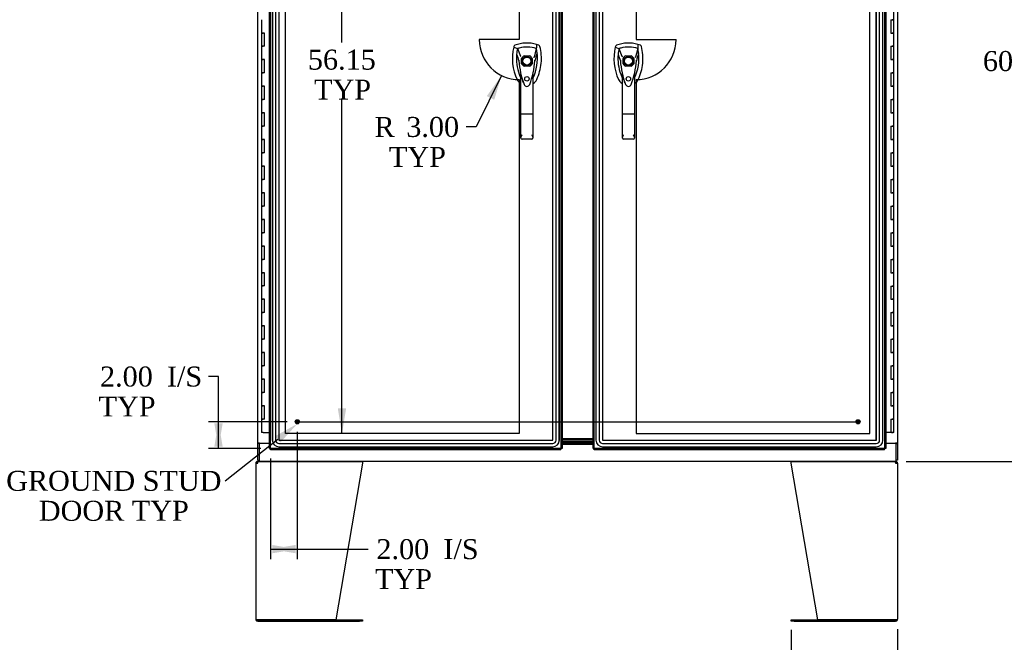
# Model space of a CAD drawing. Header units: inches. Extents: x 1 to 359, y -2 to 239.
# Tile 10 of 24: x 57 to 131, y 82 to 128. Entities that reach past the tile are written whole.
import ezdxf
from ezdxf import colors
from ezdxf.entities.mleader import LeaderData, LeaderLine
from ezdxf.enums import TextEntityAlignment as Align
from ezdxf.lldxf.tags import DXFTag
from ezdxf.math import Vec2, Vec3

# ---------------------------------------------------------------- set-up
doc = ezdxf.new("R2010")
doc.units = ezdxf.units.IN
doc.header["$MEASUREMENT"] = 0
for name, color, linetype in [('COM55602-3', 7, 'Continuous'), ('COM55607-1', 7, 'Continuous'), ('COM70098', 7, 'Continuous'), ('COM70220', 7, 'Continuous'), ('COM71181-3', 7, 'Continuous'), ('COM71183-5', 7, 'Continuous'), ('COM71193-1', 7, 'Continuous'), ('COM71194-1', 7, 'Continuous'), ('Default', 7, 'Continuous'), ('DV8_Default', 7, 'Continuous'), ('GSK86006', 7, 'Continuous'), ('HAN86294', 7, 'Continuous'), ('STD26258', 7, 'Continuous')]:
    doc.layers.add(name, color=color, linetype=linetype)
doc.styles.add('SEACAD_Times_New_Roman', font='times.ttf')
tags = doc.linetypes.add('CENTER2', pattern=[1.125, 0.75, -0.125, 0.125, -0.125]).pattern_tags.tags
tags[10:11] = [DXFTag(74, 4), DXFTag(75, 0), DXFTag(340, '0'), DXFTag(46, 0.0), DXFTag(50, 0.0), DXFTag(44, 0.0), DXFTag(45, 0.0)]
tags[8:9] = [DXFTag(74, 4), DXFTag(75, 0), DXFTag(340, '0'), DXFTag(46, 0.0), DXFTag(50, 0.0), DXFTag(44, 0.0), DXFTag(45, 0.0)]
tags[6:7] = [DXFTag(74, 4), DXFTag(75, 0), DXFTag(340, '0'), DXFTag(46, 0.0), DXFTag(50, 0.0), DXFTag(44, 0.0), DXFTag(45, 0.0)]
tags[4:5] = [DXFTag(74, 4), DXFTag(75, 0), DXFTag(340, '0'), DXFTag(46, 0.0), DXFTag(50, 0.0), DXFTag(44, 0.0), DXFTag(45, 0.0)]
tags = doc.linetypes.add('HIDDEN2', pattern=[0.1875, 0.125, -0.0625]).pattern_tags.tags
tags[6:7] = [DXFTag(74, 4), DXFTag(75, 0), DXFTag(340, '0'), DXFTag(46, 0.0), DXFTag(50, 0.0), DXFTag(44, 0.0), DXFTag(45, 0.0)]
tags[4:5] = [DXFTag(74, 4), DXFTag(75, 0), DXFTag(340, '0'), DXFTag(46, 0.0), DXFTag(50, 0.0), DXFTag(44, 0.0), DXFTag(45, 0.0)]
doc.dimstyles.new('HAMMOND_(STH_-_300x200)', dxfattribs={"dimtxt": 1.5, "dimasz": 1.875, "dimexe": 0.75, "dimexo": 0.75, "dimgap": 0.375, "dimtad": 0, "dimtih": 1, "dimtoh": 1, "dimzin": 0, "dimdsep": 46, "dimtxsty": 'SEACAD_Times_New_Roman', "dimblk1": '_SE_FILLED', "dimblk2": '_SE_FILLED', "dimsah": 1, "dimcen": 0.75, "dimadec": 0, "dimazin": 0, "dimtfac": 0.8, "dimtofl": 0, "dimtmove": 0, "dimatfit": 3, "dimfxl": 1, "dimtolj": 1, "dimtzin": 0, "dimarcsym": 0})

# ---------------------------------------------------------------- blocks, each defined once
blk = doc.blocks.new('SEANNOT_GROUP3')
at = {"layer": 'Default', "color": 7, "linetype": 'CENTER2'}
blk.add_line((78.044, 98.116), (120.305, 98.116), dxfattribs=at)
blk = doc.blocks.new('SE7')
at = {"layer": 'COM55602-3', "color": 7, "linetype": 'Continuous'}
for p, q in [((75, 95.003), (75, 83.289)), ((75, 95.003), (75.143, 95.003)), ((75.105, 95.032), (75.03, 95.09)), ((75.201, 95.146), (75.143, 95.146)), ((75.143, 95.051), (75.143, 95.146)), ((75.143, 95.003), (75.143, 95.09)), ((75.143, 95.003), (75.143, 95.003)), ((75.201, 95.146), (82.989, 95.146)), ((83, 95.003), (81, 83.241)), ((83, 95.09), (83, 95.003)), ((115.206, 95.003), (115.206, 95.09)), ((117.206, 83.241), (115.206, 95.003)), ((115.216, 95.146), (123.005, 95.146)), ((123.063, 95.051), (123.063, 95.146)), ((123.063, 95.09), (123.063, 95.003)), ((123.063, 95.003), (123.206, 95.003)), ((123.063, 95.003), (123.063, 95.003)), ((123.101, 95.032), (123.176, 95.09)), ((123.206, 95.003), (123.206, 83.289)), ((75.143, 83.241), (75.008, 83.241)), ((75.008, 83.241), (75.143, 83.241)), ((81, 83.241), (75.143, 83.241)), ((75.143, 83.241), (82.78, 83.241)), ((75.143, 83.146), (82.78, 83.146)), ((82.78, 83.241), (83, 83.241)), ((83, 83.146), (82.78, 83.146)), ((83, 83.241), (83, 83.146)), ((115.206, 83.146), (115.206, 83.241)), ((115.206, 83.241), (115.426, 83.241)), ((115.426, 83.146), (115.206, 83.146)), ((115.426, 83.241), (123.063, 83.241)), ((115.426, 83.146), (123.063, 83.146)), ((123.063, 83.241), (117.206, 83.241)), ((123.063, 83.241), (123.197, 83.241)), ((123.197, 83.241), (123.063, 83.241))]:
    blk.add_line(p, q, dxfattribs=at)
for centre, radius, start, end in [((75.143, 95.003), 0.143, 142.41616, 180), ((75.143, 95.003), 0.143, 90, 142.41616), ((75.143, 95.003), 0.048, 142.41616, 180), ((75.143, 95.003), 0.048, 90.00014, 142.41602), ((123.063, 95.003), 0.143, 37.58384, 90), ((123.063, 95.003), 0.048, 37.58398, 89.99986), ((123.063, 95.003), 0.048, 0, 37.58384), ((123.063, 95.003), 0.143, 0, 37.58384), ((75.143, 83.289), 0.143, 180, 199.61294), ((75.143, 83.289), 0.143, 199.61294, 270), ((123.063, 83.289), 0.143, 270, 340.38706), ((123.063, 83.289), 0.143, 340.38706, 0)]:
    blk.add_arc(centre, radius, start, end, dxfattribs=at)
for centre, major_axis, start_param, end_param in [((75.143, 83.289), (0.143, 0), 3.141593, 3.483903), ((123.063, 83.289), (-0.143, 0), 2.799282, 3.141593)]:
    blk.add_ellipse(centre, major_axis=major_axis, ratio=0.99836, start_param=start_param, end_param=end_param, dxfattribs=at)
for points in [[(75.143, 95.09), (75.153, 95.108), (75.162, 95.122), (75.181, 95.141), (75.191, 95.146), (75.201, 95.146)], [(82.989, 95.146), (82.991, 95.146), (82.993, 95.141), (82.996, 95.122), (82.998, 95.108), (83, 95.09)], [(115.206, 95.09), (115.207, 95.108), (115.209, 95.122), (115.213, 95.141), (115.215, 95.146), (115.216, 95.146)], [(123.005, 95.146), (123.015, 95.146), (123.024, 95.141), (123.043, 95.122), (123.053, 95.108), (123.063, 95.09)]]:
    blk.add_open_spline(points, degree=3, knots=[0, 0, 0, 0, 0.5, 0.5, 1, 1, 1, 1], dxfattribs=at)
at = {"layer": 'COM55607-1', "color": 7, "linetype": 'Continuous'}
for p, q in [((122.923, 128.314), (122.923, 129.314)), ((75.426, 128.315), (75.426, 127.315)), ((122.689, 128.314), (122.689, 127.314)), ((122.689, 128.314), (122.806, 128.314)), ((122.923, 128.314), (122.806, 128.314)), ((122.806, 128.314), (122.923, 128.314)), ((122.923, 127.314), (122.923, 128.314)), ((75.426, 127.315), (75.543, 127.315)), ((75.543, 127.315), (75.426, 127.315)), ((75.426, 127.315), (75.426, 126.315)), ((75.66, 127.315), (75.543, 127.315)), ((75.66, 126.315), (75.66, 127.315)), ((122.689, 127.314), (122.806, 127.314)), ((122.923, 127.314), (122.806, 127.314)), ((122.806, 127.314), (122.923, 127.314)), ((122.923, 126.314), (122.923, 127.314)), ((75.426, 126.315), (75.543, 126.315)), ((75.426, 126.315), (75.426, 125.315)), ((75.543, 126.315), (75.426, 126.315)), ((75.66, 126.315), (75.543, 126.315)), ((122.689, 126.314), (122.689, 125.314)), ((122.689, 126.314), (122.806, 126.314)), ((122.923, 126.314), (122.806, 126.314)), ((122.806, 126.314), (122.923, 126.314)), ((122.923, 125.314), (122.923, 126.314)), ((75.426, 125.315), (75.543, 125.315)), ((75.543, 125.315), (75.426, 125.315)), ((75.426, 125.315), (75.426, 124.315)), ((75.66, 125.315), (75.543, 125.315)), ((75.66, 124.315), (75.66, 125.315)), ((122.689, 125.314), (122.806, 125.314)), ((122.923, 125.314), (122.806, 125.314)), ((122.806, 125.314), (122.923, 125.314)), ((122.923, 124.314), (122.923, 125.314)), ((75.426, 124.315), (75.543, 124.315)), ((75.426, 124.315), (75.426, 123.315)), ((75.543, 124.315), (75.426, 124.315)), ((75.66, 124.315), (75.543, 124.315)), ((122.689, 124.314), (122.689, 123.314)), ((122.689, 124.314), (122.806, 124.314)), ((122.923, 124.314), (122.806, 124.314)), ((122.806, 124.314), (122.923, 124.314)), ((122.923, 123.314), (122.923, 124.314)), ((75.426, 123.315), (75.543, 123.315)), ((75.543, 123.315), (75.426, 123.315)), ((75.426, 123.315), (75.426, 122.315)), ((75.66, 123.315), (75.543, 123.315)), ((75.66, 122.315), (75.66, 123.315)), ((122.689, 123.314), (122.806, 123.314)), ((122.923, 123.314), (122.806, 123.314)), ((122.806, 123.314), (122.923, 123.314)), ((122.923, 122.314), (122.923, 123.314)), ((75.426, 122.315), (75.543, 122.315)), ((75.426, 122.315), (75.426, 121.315)), ((75.543, 122.315), (75.426, 122.315)), ((75.66, 122.315), (75.543, 122.315)), ((122.689, 122.314), (122.689, 121.314)), ((122.689, 122.314), (122.806, 122.314)), ((122.923, 122.314), (122.806, 122.314)), ((122.806, 122.314), (122.923, 122.314)), ((122.923, 121.314), (122.923, 122.314)), ((75.426, 121.315), (75.543, 121.315)), ((75.543, 121.315), (75.426, 121.315)), ((75.426, 121.315), (75.426, 120.315)), ((75.66, 121.315), (75.543, 121.315)), ((75.66, 120.315), (75.66, 121.315)), ((122.689, 121.314), (122.806, 121.314)), ((122.923, 121.314), (122.806, 121.314)), ((122.806, 121.314), (122.923, 121.314)), ((122.923, 120.314), (122.923, 121.314)), ((75.426, 120.315), (75.543, 120.315)), ((75.426, 120.315), (75.426, 119.315)), ((75.543, 120.315), (75.426, 120.315)), ((75.66, 120.315), (75.543, 120.315)), ((122.689, 120.314), (122.689, 119.314)), ((122.689, 120.314), (122.806, 120.314)), ((122.923, 120.314), (122.806, 120.314)), ((122.806, 120.314), (122.923, 120.314)), ((122.923, 119.314), (122.923, 120.314)), ((75.426, 119.315), (75.543, 119.315)), ((75.543, 119.315), (75.426, 119.315)), ((75.426, 119.315), (75.426, 118.315)), ((75.66, 119.315), (75.543, 119.315)), ((75.66, 118.315), (75.66, 119.315)), ((122.689, 119.314), (122.806, 119.314)), ((122.923, 119.314), (122.806, 119.314)), ((122.806, 119.314), (122.923, 119.314)), ((122.923, 118.314), (122.923, 119.314)), ((75.426, 118.315), (75.543, 118.315)), ((75.426, 118.315), (75.426, 117.315)), ((75.543, 118.315), (75.426, 118.315)), ((75.66, 118.315), (75.543, 118.315)), ((122.689, 118.314), (122.689, 117.314)), ((122.689, 118.314), (122.806, 118.314)), ((122.923, 118.314), (122.806, 118.314)), ((122.806, 118.314), (122.923, 118.314)), ((122.923, 117.314), (122.923, 118.314)), ((75.426, 117.315), (75.543, 117.315)), ((75.543, 117.315), (75.426, 117.315)), ((75.426, 117.315), (75.426, 116.315)), ((75.66, 117.315), (75.543, 117.315)), ((75.66, 116.315), (75.66, 117.315)), ((122.689, 117.314), (122.806, 117.314)), ((122.923, 117.314), (122.806, 117.314)), ((122.806, 117.314), (122.923, 117.314)), ((122.923, 116.314), (122.923, 117.314)), ((75.426, 116.315), (75.543, 116.315)), ((75.426, 116.315), (75.426, 115.315)), ((75.543, 116.315), (75.426, 116.315)), ((75.66, 116.315), (75.543, 116.315)), ((122.689, 116.314), (122.689, 115.314)), ((122.689, 116.314), (122.806, 116.314)), ((122.923, 116.314), (122.806, 116.314)), ((122.806, 116.314), (122.923, 116.314)), ((122.923, 115.314), (122.923, 116.314)), ((75.426, 115.315), (75.543, 115.315)), ((75.543, 115.315), (75.426, 115.315)), ((75.426, 115.315), (75.426, 114.315)), ((75.66, 115.315), (75.543, 115.315)), ((75.66, 114.315), (75.66, 115.315)), ((122.689, 115.314), (122.806, 115.314)), ((122.923, 115.314), (122.806, 115.314)), ((122.806, 115.314), (122.923, 115.314)), ((122.923, 114.314), (122.923, 115.314)), ((75.426, 114.315), (75.543, 114.315)), ((75.426, 114.315), (75.426, 113.315)), ((75.543, 114.315), (75.426, 114.315)), ((75.66, 114.315), (75.543, 114.315)), ((122.689, 114.314), (122.689, 113.314)), ((122.689, 114.314), (122.806, 114.314)), ((122.923, 114.314), (122.806, 114.314)), ((122.806, 114.314), (122.923, 114.314)), ((122.923, 113.314), (122.923, 114.314)), ((75.426, 113.315), (75.543, 113.315)), ((75.543, 113.315), (75.426, 113.315)), ((75.426, 113.315), (75.426, 112.315)), ((75.66, 113.315), (75.543, 113.315)), ((75.66, 112.315), (75.66, 113.315)), ((122.689, 113.314), (122.806, 113.314)), ((122.923, 113.314), (122.806, 113.314)), ((122.806, 113.314), (122.923, 113.314)), ((122.923, 112.314), (122.923, 113.314)), ((75.426, 112.315), (75.543, 112.315)), ((75.426, 112.315), (75.426, 111.315)), ((75.543, 112.315), (75.426, 112.315)), ((75.66, 112.315), (75.543, 112.315)), ((122.689, 112.314), (122.689, 111.314)), ((122.689, 112.314), (122.806, 112.314)), ((122.923, 112.314), (122.806, 112.314)), ((122.806, 112.314), (122.923, 112.314)), ((122.923, 111.314), (122.923, 112.314)), ((75.426, 111.315), (75.543, 111.315)), ((75.543, 111.315), (75.426, 111.315)), ((75.426, 111.315), (75.426, 110.315)), ((75.66, 111.315), (75.543, 111.315)), ((75.66, 110.315), (75.66, 111.315)), ((122.689, 111.314), (122.806, 111.314)), ((122.923, 111.314), (122.806, 111.314)), ((122.806, 111.314), (122.923, 111.314)), ((122.923, 110.314), (122.923, 111.314)), ((75.426, 110.315), (75.543, 110.315)), ((75.426, 110.315), (75.426, 109.315)), ((75.543, 110.315), (75.426, 110.315)), ((75.66, 110.315), (75.543, 110.315)), ((122.689, 110.314), (122.689, 109.314)), ((122.689, 110.314), (122.806, 110.314)), ((122.923, 110.314), (122.806, 110.314)), ((122.806, 110.314), (122.923, 110.314)), ((122.923, 109.314), (122.923, 110.314)), ((75.426, 109.315), (75.543, 109.315)), ((75.543, 109.315), (75.426, 109.315)), ((75.426, 109.315), (75.426, 108.315)), ((75.66, 109.315), (75.543, 109.315)), ((75.66, 108.315), (75.66, 109.315)), ((122.689, 109.314), (122.806, 109.314)), ((122.923, 109.314), (122.806, 109.314)), ((122.806, 109.314), (122.923, 109.314)), ((122.923, 108.314), (122.923, 109.314)), ((75.426, 108.315), (75.543, 108.315)), ((75.426, 108.315), (75.426, 107.315)), ((75.543, 108.315), (75.426, 108.315)), ((75.66, 108.315), (75.543, 108.315)), ((122.689, 108.314), (122.689, 107.314)), ((122.689, 108.314), (122.806, 108.314)), ((122.923, 108.314), (122.806, 108.314)), ((122.806, 108.314), (122.923, 108.314)), ((122.923, 107.314), (122.923, 108.314)), ((75.426, 107.315), (75.543, 107.315)), ((75.543, 107.315), (75.426, 107.315)), ((75.426, 107.315), (75.426, 106.315)), ((75.66, 107.315), (75.543, 107.315)), ((75.66, 106.315), (75.66, 107.315)), ((122.689, 107.314), (122.806, 107.314)), ((122.923, 107.314), (122.806, 107.314)), ((122.806, 107.314), (122.923, 107.314)), ((122.923, 106.314), (122.923, 107.314)), ((75.426, 106.315), (75.543, 106.315)), ((75.426, 106.315), (75.426, 105.315)), ((75.543, 106.315), (75.426, 106.315)), ((75.66, 106.315), (75.543, 106.315)), ((122.689, 106.314), (122.689, 105.314)), ((122.689, 106.314), (122.806, 106.314)), ((122.923, 106.314), (122.806, 106.314)), ((122.806, 106.314), (122.923, 106.314)), ((122.923, 105.314), (122.923, 106.314)), ((75.426, 105.315), (75.543, 105.315)), ((75.543, 105.315), (75.426, 105.315)), ((75.426, 105.315), (75.426, 104.315)), ((75.66, 105.315), (75.543, 105.315)), ((75.66, 104.315), (75.66, 105.315)), ((122.689, 105.314), (122.806, 105.314)), ((122.923, 105.314), (122.806, 105.314)), ((122.806, 105.314), (122.923, 105.314)), ((122.923, 104.314), (122.923, 105.314)), ((75.426, 104.315), (75.543, 104.315)), ((75.426, 104.315), (75.426, 103.315)), ((75.543, 104.315), (75.426, 104.315)), ((75.66, 104.315), (75.543, 104.315)), ((122.689, 104.314), (122.689, 103.314)), ((122.689, 104.314), (122.806, 104.314)), ((122.923, 104.314), (122.806, 104.314)), ((122.806, 104.314), (122.923, 104.314)), ((122.923, 103.314), (122.923, 104.314)), ((75.426, 103.315), (75.543, 103.315)), ((75.543, 103.315), (75.426, 103.315)), ((75.426, 103.315), (75.426, 102.315)), ((75.66, 103.315), (75.543, 103.315)), ((75.66, 102.315), (75.66, 103.315)), ((122.689, 103.314), (122.806, 103.314)), ((122.923, 103.314), (122.806, 103.314)), ((122.806, 103.314), (122.923, 103.314)), ((122.923, 102.314), (122.923, 103.314)), ((75.426, 102.315), (75.543, 102.315)), ((75.426, 102.315), (75.426, 101.315)), ((75.543, 102.315), (75.426, 102.315)), ((75.66, 102.315), (75.543, 102.315)), ((122.689, 102.314), (122.689, 101.314)), ((122.689, 102.314), (122.806, 102.314)), ((122.923, 102.314), (122.806, 102.314)), ((122.806, 102.314), (122.923, 102.314)), ((122.923, 101.314), (122.923, 102.314)), ((75.426, 101.315), (75.543, 101.315)), ((75.543, 101.315), (75.426, 101.315)), ((75.426, 101.315), (75.426, 100.315)), ((75.66, 101.315), (75.543, 101.315)), ((75.66, 100.315), (75.66, 101.315)), ((122.689, 101.314), (122.806, 101.314)), ((122.923, 101.314), (122.806, 101.314)), ((122.806, 101.314), (122.923, 101.314)), ((122.923, 100.314), (122.923, 101.314)), ((75.426, 100.315), (75.543, 100.315)), ((75.426, 100.315), (75.426, 99.315)), ((75.543, 100.315), (75.426, 100.315)), ((75.66, 100.315), (75.543, 100.315)), ((122.689, 100.314), (122.689, 99.314)), ((122.689, 100.314), (122.806, 100.314)), ((122.923, 100.314), (122.806, 100.314)), ((122.806, 100.314), (122.923, 100.314)), ((122.923, 99.314), (122.923, 100.314)), ((75.426, 99.315), (75.543, 99.315)), ((75.543, 99.315), (75.426, 99.315)), ((75.426, 99.315), (75.426, 98.315)), ((75.66, 99.315), (75.543, 99.315)), ((75.66, 98.315), (75.66, 99.315)), ((122.689, 99.314), (122.806, 99.314)), ((122.923, 99.314), (122.806, 99.314)), ((122.806, 99.314), (122.923, 99.314)), ((122.923, 98.314), (122.923, 99.314)), ((75.426, 98.315), (75.543, 98.315)), ((75.426, 98.315), (75.426, 97.315)), ((75.543, 98.315), (75.426, 98.315)), ((75.66, 98.315), (75.543, 98.315)), ((122.689, 98.314), (122.689, 97.314)), ((122.689, 98.314), (122.806, 98.314)), ((122.923, 98.314), (122.806, 98.314)), ((122.806, 98.314), (122.923, 98.314)), ((122.923, 97.314), (122.923, 98.314)), ((75.543, 97.315), (75.426, 97.315)), ((75.543, 97.315), (76.018, 97.315)), ((122.689, 97.314), (122.331, 97.314)), ((122.923, 97.314), (122.689, 97.314)), ((122.743, 97.279), (122.743, 97.305)), ((122.743, 97.305), (122.793, 97.305)), ((122.793, 97.279), (122.743, 97.279)), ((122.756, 97.314), (122.756, 97.305)), ((122.818, 97.305), (122.793, 97.305)), ((122.818, 97.279), (122.793, 97.279)), ((122.818, 97.305), (122.868, 97.305)), ((122.868, 97.279), (122.818, 97.279)), ((122.856, 97.305), (122.856, 97.314)), ((122.868, 97.305), (122.868, 97.279))]:
    blk.add_line(p, q, dxfattribs=at)
at = {"layer": 'COM70098', "color": 7, "linetype": 'Continuous'}
for p, q in [((100.331, 96.836), (98.018, 96.836)), ((100.331, 96.741), (98.018, 96.741)), ((98.018, 96.616), (100.331, 96.616)), ((98.018, 96.521), (100.331, 96.521))]:
    blk.add_line(p, q, dxfattribs=at)
at = {"layer": 'COM70220', "color": 7, "linetype": 'HIDDEN2'}
for p, q in [((76.238, 153.888), (76.238, 96.741)), ((76.239, 153.888), (76.239, 96.741)), ((76.488, 153.888), (76.488, 96.741)), ((76.737, 153.888), (76.737, 96.741)), ((76.738, 153.888), (76.738, 96.741)), ((97.298, 96.741), (97.298, 153.888)), ((97.299, 96.741), (97.299, 153.888)), ((97.548, 96.741), (97.548, 153.888)), ((97.797, 96.741), (97.797, 153.888)), ((97.798, 96.741), (97.798, 153.888)), ((100.551, 153.888), (100.551, 96.741)), ((100.552, 153.888), (100.552, 96.741)), ((100.801, 153.888), (100.801, 96.741)), ((101.05, 153.888), (101.05, 96.741)), ((101.051, 153.888), (101.051, 96.741)), ((121.61, 96.741), (121.61, 153.888)), ((121.611, 96.741), (121.611, 153.888)), ((121.86, 96.741), (121.86, 153.888)), ((122.109, 96.741), (122.109, 153.888)), ((122.11, 96.741), (122.11, 153.888)), ((76.738, 96.741), (97.298, 96.741)), ((76.738, 96.74), (97.298, 96.74)), ((76.738, 96.491), (97.298, 96.491)), ((76.738, 96.242), (97.298, 96.242)), ((76.738, 96.241), (97.298, 96.241)), ((101.051, 96.741), (121.61, 96.741)), ((101.051, 96.74), (121.61, 96.74)), ((101.051, 96.491), (121.61, 96.491)), ((101.051, 96.242), (121.61, 96.242)), ((101.051, 96.241), (121.61, 96.241))]:
    blk.add_line(p, q, dxfattribs=at)
for centre, radius, start, end in [((76.738, 96.741), 0.5, 180, 270), ((76.738, 96.741), 0.499, 180, 270), ((76.738, 96.741), 0.25, 180, 270), ((76.738, 96.741), 0.001, 180, 270), ((97.298, 96.741), 0.5, 270, 0), ((97.298, 96.741), 0.001, 270, 0), ((97.298, 96.741), 0.25, 270, 0), ((97.298, 96.741), 0.499, 270, 0), ((101.051, 96.741), 0.5, 180, 270), ((101.051, 96.741), 0.499, 180, 270), ((101.051, 96.741), 0.25, 180, 270), ((101.051, 96.741), 0.001, 180, 270), ((121.61, 96.741), 0.5, 270, 0), ((121.61, 96.741), 0.001, 270, 0), ((121.61, 96.741), 0.25, 270, 0), ((121.61, 96.741), 0.499, 270, 0)]:
    blk.add_arc(centre, radius, start, end, dxfattribs=at)
at = {"layer": 'COM71181-3', "color": 7, "linetype": 'Continuous'}
for p, q in [((75.143, 96.521), (75.143, 153.896)), ((123.206, 153.896), (123.206, 96.521)), ((75.143, 96.521), (75.143, 96.491)), ((75.286, 96.521), (75.143, 96.521)), ((75.143, 95.241), (75.143, 96.491)), ((75.238, 96.491), (75.143, 96.491)), ((75.238, 96.521), (75.238, 96.491)), ((75.286, 96.521), (76.018, 96.521)), ((122.331, 96.521), (123.063, 96.521)), ((123.206, 96.521), (123.063, 96.521)), ((123.111, 96.491), (123.111, 96.521)), ((123.111, 96.491), (123.206, 96.491)), ((123.206, 96.491), (123.206, 96.521)), ((123.206, 96.491), (123.206, 95.241)), ((75.143, 95.241), (75.238, 95.241)), ((123.206, 95.241), (123.111, 95.241))]:
    blk.add_line(p, q, dxfattribs=at)
at = {"layer": 'COM71183-5', "color": 7, "linetype": 'Continuous'}
for p, q in [((75.238, 96.491), (75.238, 95.289)), ((76.018, 96.491), (75.238, 96.491)), ((98.018, 96.426), (100.331, 96.426)), ((123.111, 96.491), (122.331, 96.491)), ((123.111, 95.289), (123.111, 96.491)), ((75.238, 95.289), (75.238, 95.146)), ((123.111, 95.146), (75.238, 95.146)), ((123.111, 95.146), (123.111, 95.289))]:
    blk.add_line(p, q, dxfattribs=at)
at = {"layer": 'COM71193-1', "color": 7, "linetype": 'Continuous'}
for p, q in [((76.018, 96.116), (76.018, 154.513)), ((98.018, 154.513), (98.018, 96.116)), ((76.161, 96.164), (76.113, 96.116)), ((76.161, 96.164), (76.161, 96.164)), ((76.161, 96.164), (76.161, 96.164)), ((76.161, 96.164), (76.161, 96.164)), ((76.161, 96.164), (76.161, 96.164)), ((97.875, 96.164), (97.875, 96.164)), ((97.875, 96.164), (97.875, 96.164)), ((97.876, 96.164), (97.875, 96.164)), ((97.875, 96.164), (97.875, 96.164)), ((97.875, 96.164), (97.875, 96.164)), ((76.018, 96.116), (76.074, 96.116)), ((76.113, 96.116), (76.074, 96.116)), ((76.113, 96.116), (76.113, 96.077)), ((76.113, 96.021), (76.113, 96.077)), ((97.923, 96.021), (76.113, 96.021)), ((97.888, 96.151), (97.923, 96.116)), ((97.923, 96.116), (97.962, 96.116)), ((97.923, 96.116), (97.923, 96.077)), ((97.923, 96.021), (97.923, 96.077)), ((98.018, 96.116), (97.962, 96.116))]:
    blk.add_line(p, q, dxfattribs=at)
at = {"layer": 'COM71193-1', "color": 7, "linetype": 'HIDDEN2'}
for p, q in [((76.113, 96.116), (76.113, 154.513)), ((97.923, 154.513), (97.923, 96.116)), ((94.966, 125.01), (94.966, 125.407)), ((95.163, 125.604), (95.56, 125.604)), ((95.757, 125.407), (95.757, 125.01)), ((95.56, 124.813), (95.163, 124.813)), ((97.877, 96.163), (97.888, 96.151)), ((97.923, 96.116), (76.113, 96.116))]:
    blk.add_line(p, q, dxfattribs=at)
blk.add_circle((95.361, 123.871), 0.167, dxfattribs=at)
for radius, start, end in [(0.442, 116.64717, 153.35283), (0.443, 206.64717, 243.35283), (0.442, 26.64717, 63.35283), (0.443, 296.64717, 333.35283)]:
    blk.add_arc((95.361, 125.209), radius, start, end, dxfattribs=at)
at = {"layer": 'COM71193-1', "color": 7, "linetype": 'Continuous'}
for centre, start, end in [((76.643, 95.186), 116.23673, 121.43872), ((75.183, 96.646), 328.56128, 333.76327), ((98.853, 96.646), 206.23673, 211.43872), ((97.394, 95.186), 58.56128, 63.76327)]:
    blk.add_arc(centre, 1.09, start, end, dxfattribs=at)
at = {"layer": 'COM71194-1', "color": 7, "linetype": 'Continuous'}
for p, q in [((100.331, 96.116), (100.331, 154.513)), ((122.331, 154.513), (122.331, 96.116)), ((100.474, 96.164), (100.473, 96.164)), ((100.473, 96.164), (100.474, 96.164)), ((100.473, 96.164), (100.473, 96.164)), ((100.473, 96.164), (100.473, 96.164)), ((100.474, 96.164), (100.474, 96.164)), ((122.188, 96.164), (122.188, 96.164)), ((122.188, 96.164), (122.188, 96.164)), ((122.188, 96.164), (122.236, 96.116)), ((122.188, 96.164), (122.188, 96.164)), ((122.188, 96.164), (122.188, 96.164)), ((100.331, 96.116), (100.387, 96.116)), ((100.426, 96.116), (100.387, 96.116)), ((100.46, 96.151), (100.426, 96.116)), ((100.426, 96.116), (100.426, 96.077)), ((100.426, 96.021), (100.426, 96.077)), ((122.236, 96.021), (100.426, 96.021)), ((122.236, 96.116), (122.236, 96.077)), ((122.236, 96.116), (122.275, 96.116)), ((122.236, 96.021), (122.236, 96.077)), ((122.331, 96.116), (122.275, 96.116))]:
    blk.add_line(p, q, dxfattribs=at)
at = {"layer": 'COM71194-1', "color": 7, "linetype": 'HIDDEN2'}
for p, q in [((100.426, 96.116), (100.426, 154.513)), ((122.236, 154.513), (122.236, 96.116)), ((102.592, 125.01), (102.592, 125.407)), ((102.789, 125.604), (103.186, 125.604)), ((103.383, 125.407), (103.383, 125.01)), ((103.186, 124.813), (102.789, 124.813)), ((100.473, 96.163), (100.46, 96.151)), ((122.235, 96.116), (100.426, 96.116))]:
    blk.add_line(p, q, dxfattribs=at)
blk.add_circle((102.988, 123.871), 0.167, dxfattribs=at)
for radius, start, end in [(0.443, 116.64717, 153.35283), (0.443, 206.64717, 243.35283), (0.442, 26.64717, 63.35283), (0.443, 296.64717, 333.35283)]:
    blk.add_arc((102.988, 125.209), radius, start, end, dxfattribs=at)
at = {"layer": 'COM71194-1', "color": 7, "linetype": 'Continuous'}
for centre, start, end in [((100.955, 95.186), 116.23673, 121.43872), ((99.496, 96.646), 328.56128, 333.76327), ((123.166, 96.646), 206.23673, 211.43872), ((121.706, 95.186), 58.56128, 63.76327)]:
    blk.add_arc(centre, 1.09, start, end, dxfattribs=at)
at = {"layer": 'DV8_Default', "color": 7, "linetype": 'HIDDEN2'}
for p, q in [((77.238, 97.24), (77.238, 153.389)), ((94.782, 153.389), (94.782, 126.815)), ((103.567, 153.389), (103.567, 126.815)), ((121.111, 97.24), (121.111, 153.389)), ((94.782, 126.815), (91.782, 126.815)), ((103.567, 126.815), (106.567, 126.815)), ((94.782, 123.815), (94.782, 97.24)), ((103.567, 123.815), (103.567, 97.24)), ((94.782, 97.24), (77.238, 97.24)), ((103.567, 97.24), (121.111, 97.24))]:
    blk.add_line(p, q, dxfattribs=at)
for centre, start, end in [((94.782, 126.815), 180, 270), ((103.567, 126.815), 270, 0)]:
    blk.add_arc(centre, 3, start, end, dxfattribs=at)
at = {"layer": 'GSK86006', "color": 7, "linetype": 'Continuous'}
for p, q in [((100.331, 96.741), (98.018, 96.741)), ((100.331, 96.616), (98.018, 96.616))]:
    blk.add_line(p, q, dxfattribs=at)
at = {"layer": 'HAN86294', "color": 7, "linetype": 'Continuous'}
for p, q in [((94.385, 126.311), (94.37, 126.252)), ((94.37, 126.252), (94.654, 126.146)), ((94.654, 126.146), (94.869, 125.575)), ((96.068, 126.146), (95.904, 125.491)), ((96.26, 126.397), (96.08, 126.457)), ((102.011, 126.311), (101.997, 126.252)), ((101.997, 126.252), (102.28, 126.146)), ((102.28, 126.146), (102.496, 125.575)), ((103.695, 126.146), (103.531, 125.491)), ((103.886, 126.397), (103.706, 126.457)), ((94.755, 125.225), (94.756, 125.225)), ((94.869, 125.575), (94.915, 125.54)), ((95.966, 125.229), (95.967, 125.23)), ((102.382, 125.225), (102.382, 125.225)), ((102.496, 125.575), (102.542, 125.54)), ((103.593, 125.229), (103.593, 125.23)), ((94.906, 121.232), (94.906, 124.21)), ((95.1, 123.568), (95.104, 123.561)), ((95.816, 124.209), (95.816, 121.232)), ((95.816, 123.929), (95.841, 123.975)), ((102.533, 121.232), (102.533, 124.21)), ((102.726, 123.568), (102.73, 123.561)), ((103.443, 124.209), (103.443, 121.232)), ((103.443, 123.929), (103.467, 123.975)), ((94.906, 119.424), (94.906, 121.232)), ((95.726, 121.226), (94.996, 121.226)), ((95.816, 121.232), (95.816, 119.424)), ((102.533, 119.424), (102.533, 121.232)), ((103.353, 121.226), (102.623, 121.226)), ((103.443, 121.232), (103.443, 119.424)), ((95.726, 119.334), (94.996, 119.334)), ((103.353, 119.334), (102.623, 119.334))]:
    blk.add_line(p, q, dxfattribs=at)
for centre, radius in [((95.361, 125.209), 0.35), ((95.361, 125.209), 0.3), ((102.988, 125.209), 0.35), ((102.988, 125.209), 0.3)]:
    blk.add_circle(centre, radius, dxfattribs=at)
for centre, radius, start, end in [((95.361, 123.974), 2.585, 73.85893, 110.34924), ((102.988, 123.974), 2.585, 73.85893, 110.34924), ((97.993, 125.399), 3.721, 166.75318, 205.10266), ((97.993, 125.399), 3.421, 167.3846, 174.70184), ((95.361, 123.974), 2.285, 106.83853, 108.03431), ((95.361, 123.974), 2.285, 104.45028, 106.83853), ((95.361, 123.974), 2.285, 71.96569, 104.45028), ((92.73, 125.399), 3.421, 334.89734, 7.2824), ((92.73, 125.399), 3.421, 10.11379, 12.6154), ((92.73, 125.399), 3.421, 8.519, 10.11379), ((92.73, 125.399), 3.421, 7.2824, 8.519), ((105.619, 125.399), 3.721, 166.75318, 205.10266), ((105.619, 125.399), 3.421, 167.3846, 174.70184), ((102.988, 123.974), 2.285, 106.83853, 108.03431), ((102.988, 123.974), 2.285, 104.45028, 106.83853), ((102.988, 123.974), 2.285, 71.96569, 104.45028), ((100.356, 125.399), 3.421, 334.89734, 7.2824), ((100.356, 125.399), 3.421, 10.11379, 12.6154), ((100.356, 125.399), 3.421, 8.519, 10.11379), ((100.356, 125.399), 3.421, 7.2824, 8.519), ((97.993, 125.399), 3.421, 174.70184, 200.20775), ((101.603, 125.795), 6.872, 184.75423, 199.9908), ((94.844, 123.878), 1.35, 91.23359, 93.76963), ((88.923, 125.825), 7.068, 340.3478, 355.1696), ((108.725, 98.781), 29.627, 115.64179, 115.75394), ((95.902, 124.44), 0.791, 85.30773, 89.6394), ((105.619, 125.399), 3.421, 174.70184, 200.20775), ((102.471, 123.878), 1.35, 91.23359, 93.76963), ((109.23, 125.795), 6.872, 184.75423, 199.9908), ((96.55, 125.825), 7.068, 340.3478, 355.1696), ((116.352, 98.781), 29.627, 115.64179, 115.75394), ((103.528, 124.44), 0.791, 85.30773, 89.6394), ((97.993, 125.399), 3.421, 200.20775, 205.10266), ((95.302, 124.139), 0.75, 233.47883, 238.15135), ((95.302, 124.139), 0.45, 205.10266, 208.42246), ((93.377, 123.604), 1.646, 10.27719, 21.64676), ((95.42, 124.139), 0.45, 331.57754, 334.89734), ((95.42, 124.139), 0.75, 301.84865, 334.89734), ((105.619, 125.399), 3.421, 200.20775, 205.10266), ((102.928, 124.139), 0.75, 233.47883, 238.15135), ((102.928, 124.139), 0.45, 205.10266, 208.42246), ((101.003, 123.604), 1.646, 10.27719, 21.64676), ((103.047, 124.139), 0.45, 331.57754, 334.89734), ((103.047, 124.139), 0.75, 301.84865, 334.89734), ((95.362, 123.534), 0.234, 202.28022, 338.21669), ((102.989, 123.534), 0.234, 202.28022, 338.21669), ((94.996, 119.424), 0.0903, 180.00172, 181.11543), ((94.996, 119.424), 0.09, 181.11716, 270), ((95.726, 119.424), 0.09, 270, 358.88284), ((95.726, 119.424), 0.0903, 358.88457, 359.99828), ((102.623, 119.424), 0.0903, 180.00172, 181.11543), ((102.623, 119.424), 0.09, 181.11716, 270), ((103.353, 119.424), 0.09, 270, 358.88284), ((103.352, 119.424), 0.0903, 358.88457, 359.99828)]:
    blk.add_arc(centre, radius, start, end, dxfattribs=at)
for points in [[(94.462, 126.397), (94.425, 126.383), (94.395, 126.35), (94.385, 126.311)], [(96.123, 125.833), (96.071, 125.632), (96.019, 125.431), (95.967, 125.23)], [(96.08, 126.457), (96.076, 126.353), (96.072, 126.25), (96.068, 126.146)], [(96.338, 126.311), (96.328, 126.35), (96.298, 126.383), (96.26, 126.397)], [(102.089, 126.397), (102.051, 126.383), (102.021, 126.35), (102.011, 126.311)], [(103.75, 125.833), (103.698, 125.632), (103.645, 125.431), (103.593, 125.23)], [(103.706, 126.457), (103.702, 126.353), (103.699, 126.25), (103.695, 126.146)], [(103.964, 126.311), (103.954, 126.35), (103.924, 126.383), (103.886, 126.397)], [(94.586, 125.715), (94.642, 125.552), (94.699, 125.389), (94.755, 125.225)], [(102.212, 125.715), (102.269, 125.552), (102.325, 125.389), (102.382, 125.225)], [(94.623, 123.82), (94.675, 123.708), (94.756, 123.61), (94.856, 123.536)], [(102.249, 123.82), (102.302, 123.708), (102.383, 123.61), (102.482, 123.536)]]:
    blk.add_open_spline(points, degree=3, dxfattribs=at)
for points, knots in [([(96.1, 123.82), (96.28, 124.206), (96.394, 124.622), (96.475, 125.468), (96.442, 125.899), (96.338, 126.311)], [0, 0, 0, 0, 0.5, 0.5, 1, 1, 1, 1]), ([(103.726, 123.82), (103.906, 124.206), (104.02, 124.622), (104.101, 125.468), (104.068, 125.899), (103.964, 126.311)], [0, 0, 0, 0, 0.5, 0.5, 1, 1, 1, 1]), ([(95.1, 123.568), (95.085, 123.61), (95.071, 123.652), (95.036, 123.762), (95.016, 123.83), (94.996, 123.898)], [0.770336, 0.770336, 0.770336, 0.770336, 0.8588735, 0.8588735, 1, 1, 1, 1]), ([(95.726, 123.896), (95.743, 123.954), (95.758, 124.011), (95.782, 124.097), (95.789, 124.125), (95.801, 124.166), (95.805, 124.179), (95.81, 124.197), (95.812, 124.203), (95.815, 124.211), (95.816, 124.212), (95.816, 124.209)], [0, 0, 0, 0, 0.5, 0.5, 0.75, 0.75, 0.875, 0.875, 0.9375, 0.9375, 1, 1, 1, 1]), ([(102.727, 123.568), (102.712, 123.61), (102.698, 123.652), (102.663, 123.762), (102.642, 123.83), (102.623, 123.898)], [0.770336, 0.770336, 0.770336, 0.770336, 0.8588735, 0.8588735, 1, 1, 1, 1]), ([(103.353, 123.896), (103.369, 123.954), (103.385, 124.011), (103.408, 124.097), (103.416, 124.125), (103.427, 124.166), (103.431, 124.179), (103.437, 124.197), (103.439, 124.203), (103.442, 124.211), (103.443, 124.212), (103.443, 124.209)], [0, 0, 0, 0, 0.5, 0.5, 0.75, 0.75, 0.875, 0.875, 0.9375, 0.9375, 1, 1, 1, 1]), ([(94.996, 121.226), (94.99, 121.226), (94.984, 121.226), (94.973, 121.226), (94.967, 121.226), (94.956, 121.226), (94.951, 121.227), (94.941, 121.227), (94.937, 121.227), (94.924, 121.228), (94.917, 121.229), (94.911, 121.23), (94.909, 121.23), (94.907, 121.231), (94.906, 121.231), (94.906, 121.232)], [0, 0, 0, 0, 0.125, 0.125, 0.25, 0.25, 0.375, 0.375, 0.5, 0.5, 0.75, 0.75, 0.875, 0.875, 1, 1, 1, 1]), ([(95.816, 121.232), (95.816, 121.231), (95.816, 121.231), (95.813, 121.23), (95.812, 121.23), (95.805, 121.229), (95.798, 121.228), (95.786, 121.227), (95.781, 121.227), (95.771, 121.227), (95.766, 121.226), (95.755, 121.226), (95.749, 121.226), (95.738, 121.226), (95.732, 121.226), (95.726, 121.226)], [0, 0, 0, 0, 0.125, 0.125, 0.25, 0.25, 0.5, 0.5, 0.625, 0.625, 0.75, 0.75, 0.875, 0.875, 1, 1, 1, 1]), ([(102.623, 121.226), (102.617, 121.226), (102.611, 121.226), (102.599, 121.226), (102.594, 121.226), (102.583, 121.226), (102.578, 121.227), (102.568, 121.227), (102.563, 121.227), (102.551, 121.228), (102.544, 121.229), (102.537, 121.23), (102.536, 121.23), (102.533, 121.231), (102.533, 121.231), (102.533, 121.232)], [0, 0, 0, 0, 0.125, 0.125, 0.25, 0.25, 0.375, 0.375, 0.5, 0.5, 0.75, 0.75, 0.875, 0.875, 1, 1, 1, 1]), ([(103.443, 121.232), (103.443, 121.231), (103.442, 121.231), (103.44, 121.23), (103.438, 121.23), (103.431, 121.229), (103.425, 121.228), (103.412, 121.227), (103.408, 121.227), (103.398, 121.227), (103.393, 121.226), (103.382, 121.226), (103.376, 121.226), (103.364, 121.226), (103.359, 121.226), (103.353, 121.226)], [0, 0, 0, 0, 0.125, 0.125, 0.25, 0.25, 0.5, 0.5, 0.625, 0.625, 0.75, 0.75, 0.875, 0.875, 1, 1, 1, 1]), ([(94.906, 119.422), (94.906, 119.437), (94.91, 119.455), (94.919, 119.482), (94.922, 119.492), (94.93, 119.511), (94.934, 119.521), (94.946, 119.552), (94.956, 119.573), (94.971, 119.607), (94.976, 119.618), (94.986, 119.641), (94.991, 119.653), (94.996, 119.665)], [0, 0, 0, 0, 0.25, 0.25, 0.375, 0.375, 0.5, 0.5, 0.75, 0.75, 0.875, 0.875, 1, 1, 1, 1]), ([(95.726, 119.665), (95.731, 119.653), (95.736, 119.641), (95.747, 119.618), (95.752, 119.607), (95.767, 119.573), (95.776, 119.552), (95.789, 119.521), (95.793, 119.511), (95.8, 119.492), (95.803, 119.482), (95.812, 119.455), (95.816, 119.437), (95.816, 119.422)], [0, 0, 0, 0, 0.125, 0.125, 0.25, 0.25, 0.5, 0.5, 0.625, 0.625, 0.75, 0.75, 1, 1, 1, 1]), ([(102.533, 119.422), (102.533, 119.437), (102.537, 119.455), (102.545, 119.482), (102.549, 119.492), (102.556, 119.511), (102.56, 119.521), (102.573, 119.552), (102.582, 119.573), (102.597, 119.607), (102.602, 119.618), (102.612, 119.641), (102.617, 119.653), (102.623, 119.665)], [0, 0, 0, 0, 0.25, 0.25, 0.375, 0.375, 0.5, 0.5, 0.75, 0.75, 0.875, 0.875, 1, 1, 1, 1]), ([(103.353, 119.665), (103.358, 119.653), (103.363, 119.641), (103.373, 119.618), (103.378, 119.607), (103.393, 119.573), (103.403, 119.552), (103.415, 119.521), (103.419, 119.511), (103.427, 119.492), (103.43, 119.482), (103.438, 119.455), (103.442, 119.437), (103.443, 119.422)], [0, 0, 0, 0, 0.125, 0.125, 0.25, 0.25, 0.5, 0.5, 0.625, 0.625, 0.75, 0.75, 1, 1, 1, 1])]:
    blk.add_open_spline(points, degree=3, knots=knots, dxfattribs=at)
at = {"layer": 'STD26258', "color": 7, "linetype": 'HIDDEN2'}
for centre, radius in [((78.113, 98.116), 0.156), ((78.113, 98.116), 0.125), ((78.113, 98.116), 0.0944), ((120.236, 98.116), 0.156), ((120.236, 98.116), 0.125), ((120.236, 98.116), 0.0944)]:
    blk.add_circle(centre, radius, dxfattribs=at)
blk = doc.blocks.new('DMBLK3583')
at = {"layer": 'Default', "linetype": 'Continuous'}
for points in [[(81.159, 151.514), (81.784, 151.514), (81.471, 153.389)], [(81.159, 99.115), (81.471, 97.24), (81.784, 99.115)]]:
    blk.add_hatch(color=7, dxfattribs=at).paths.add_polyline_path(points)
at = {"layer": 'Default', "color": 7, "linetype": 'Continuous'}
for p, q in [((81.471, 126.59), (81.471, 153.389)), ((81.471, 97.24), (81.471, 122.315))]:
    blk.add_line(p, q, dxfattribs=at)
at = {"layer": 'Default', "color": 7, "linetype": 'Continuous', "style": 'SEACAD_Times_New_Roman'}
for s, p in [('56.15', (78.912, 126.065)), ('TYP', (79.374, 123.815))]:
    blk.add_text(s, height=1.5, dxfattribs=at).set_placement(p, align=Align.TOP_LEFT)
blk = doc.blocks.new('_SE_FILLED')
at = {"color": 0}
blk.add_line((0, 0), (-1, 0), dxfattribs=at)
blk.add_solid([(0, 0), (-1, -0.1665), (-1, 0.1665), (0, 0)], dxfattribs=at)
blk = doc.blocks.new('DMBLK3585')
at = {"layer": 'Default', "linetype": 'Continuous'}
blk.add_hatch(color=7, dxfattribs=at).paths.add_polyline_path([(92.91, 122.302), (93.458, 124.123), (92.35, 122.578)])
at = {"layer": 'Default', "color": 7, "linetype": 'Continuous'}
for p, q in [((93.458, 124.123), (91.558, 120.261)), ((91.558, 120.261), (90.808, 120.261))]:
    blk.add_line(p, q, dxfattribs=at)
at = {"layer": 'Default', "color": 7, "linetype": 'Continuous', "style": 'SEACAD_Times_New_Roman'}
for s, p in [('R', (83.909, 121.011)), ('3.00', (86.302, 121.011)), ('TYP', (84.999, 118.761))]:
    blk.add_text(s, height=1.5, dxfattribs=at).set_placement(p, align=Align.TOP_LEFT)
blk = doc.blocks.new('DMBLK3587')
at = {"layer": 'Default', "linetype": 'Continuous'}
for points in [[(71.882, 96.241), (72.507, 96.241), (72.195, 98.116)], [(71.882, 97.991), (72.195, 96.116), (72.507, 97.991)]]:
    blk.add_hatch(color=7, dxfattribs=at).paths.add_polyline_path(points)
at = {"layer": 'Default', "color": 7, "linetype": 'Continuous'}
for p, q in [((72.195, 101.514), (71.445, 101.514)), ((72.195, 96.116), (72.195, 101.514)), ((77.363, 98.116), (71.445, 98.116)), ((75.363, 96.116), (71.445, 96.116))]:
    blk.add_line(p, q, dxfattribs=at)
at = {"layer": 'Default', "color": 7, "linetype": 'Continuous', "style": 'SEACAD_Times_New_Roman'}
for s, p in [('2.00', (63.294, 102.264)), ('I/S', (68.325, 102.264)), ('TYP', (63.187, 100.014))]:
    blk.add_text(s, height=1.5, dxfattribs=at).set_placement(p, align=Align.TOP_LEFT)
blk = doc.blocks.new('DMBLK3588')
at = {"layer": 'Default', "linetype": 'Continuous'}
for points in [[(77.988, 88.24), (77.988, 88.865), (76.113, 88.553)], [(76.238, 88.24), (78.113, 88.553), (76.238, 88.865)]]:
    blk.add_hatch(color=7, dxfattribs=at).paths.add_polyline_path(points)
at = {"layer": 'Default', "color": 7, "linetype": 'Continuous'}
for p, q in [((78.113, 97.366), (78.113, 87.803)), ((76.113, 95.366), (76.113, 87.803)), ((76.113, 88.553), (82.676, 88.553)), ((82.676, 88.553), (83.426, 88.553))]:
    blk.add_line(p, q, dxfattribs=at)
at = {"layer": 'Default', "color": 7, "linetype": 'Continuous', "style": 'SEACAD_Times_New_Roman'}
for s, p in [('2.00', (84.057, 89.303)), ('I/S', (89.088, 89.303)), ('TYP', (83.951, 87.053))]:
    blk.add_text(s, height=1.5, dxfattribs=at).set_placement(p, align=Align.TOP_LEFT)
blk = doc.blocks.new('DMBLK3594')
at = {"layer": 'Default', "linetype": 'Continuous'}
for points in [[(132.487, 153.396), (132.175, 155.271), (131.862, 153.396)], [(132.487, 97.021), (131.862, 97.021), (132.175, 95.146)]]:
    blk.add_hatch(color=7, dxfattribs=at).paths.add_polyline_path(points)
at = {"layer": 'Default', "color": 7, "linetype": 'Continuous'}
for p, q in [((123.861, 155.271), (132.925, 155.271)), ((132.175, 155.271), (132.175, 126.484)), ((132.175, 124.459), (132.175, 95.146)), ((123.861, 95.146), (132.925, 95.146))]:
    blk.add_line(p, q, dxfattribs=at)
at = {"layer": 'Default', "color": 7, "linetype": 'Continuous', "style": 'SEACAD_Times_New_Roman'}
blk.add_text('60.13', height=1.5, dxfattribs=at).set_placement((129.616, 125.959), align=Align.TOP_LEFT)
blk = doc.blocks.new('DMBLK3595')
at = {"layer": 'Default', "linetype": 'Continuous'}
for points in [[(117.081, 79.368), (117.081, 79.993), (115.206, 79.68)], [(121.331, 79.368), (123.206, 79.68), (121.331, 79.993)]]:
    blk.add_hatch(color=7, dxfattribs=at).paths.add_polyline_path(points)
at = {"layer": 'Default', "color": 7, "linetype": 'Continuous'}
for p, q in [((115.206, 82.491), (115.206, 78.93)), ((123.206, 82.539), (123.206, 78.93)), ((115.206, 79.68), (124.279, 79.68)), ((124.279, 79.68), (125.029, 79.68))]:
    blk.add_line(p, q, dxfattribs=at)
at = {"layer": 'Default', "color": 7, "linetype": 'Continuous', "style": 'SEACAD_Times_New_Roman'}
for s, p in [('8.00', (125.66, 80.43)), ('TYP', (125.554, 78.18))]:
    blk.add_text(s, height=1.5, dxfattribs=at).set_placement(p, align=Align.TOP_LEFT)

msp = doc.modelspace()

# ---------------------------------------------------------------- block references
at = {"layer": 'Default'}
for name in ['SE7', 'SEANNOT_GROUP3']:
    msp.add_blockref(name, (0, 0), dxfattribs=at)

# ---------------------------------------------------------------- dimensions: what is measured, and where the dimension line sits
at = {"layer": 'Default', "color": 7, "linetype": 'Continuous'}
for base, p1, p2, angle, text, picture, middle in [((132.174903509, 155.271155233), (123.111143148, 155.271155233), (123.111143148, 95.146155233), 270, '\\A1;<>', 'DMBLK3594', (132.174903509, 125.208656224)), ((81.471, 97.24), (94.782, 97.24), (94.782, 153.389), 90, '\\A1;<>\\PTYP', 'DMBLK3583', (81.471, 125.315))]:
    dim = msp.add_linear_dim(base=base, p1=p1, p2=p2, angle=angle, text=text, dimstyle='HAMMOND_(STH_-_300x200)', dxfattribs=at)
    dim.commit()
    dim.dimension.update_dxf_attribs({"geometry": picture, "text_midpoint": middle, "dimtype": 161})
dim = msp.add_radius_dim(center=(94.782, 126.815), mpoint=(93.458, 124.123), text='\\A1;<>\\PTYP', dimstyle='HAMMOND_(STH_-_300x200)', dxfattribs=at)
dim.commit()
dim.dimension.update_dxf_attribs({"geometry": 'DMBLK3585', "text_midpoint": (90.808, 120.261), "dimtype": 164})
dim = msp.add_linear_dim(base=(72.195, 98.116), p1=(76.113, 96.116), p2=(78.113, 98.116), angle=90, text='\\A1;<> I/S\\PTYP', dimstyle='HAMMOND_(STH_-_300x200)', override={"dimtmove": 1}, dxfattribs=at)
dim.commit()
dim.dimension.update_dxf_attribs({"geometry": 'DMBLK3587', "text_midpoint": (71.445, 101.514), "dimtype": 160})
for base, p1, p2, text, picture, middle in [((78.113, 88.553), (76.113, 96.116), (78.113, 98.116), '\\A1;<> I/S\\PTYP', 'DMBLK3588', (83.426, 88.553)), ((123.206, 79.68), (115.206, 83.241), (123.206, 83.289), '\\A1;<>\\PTYP', 'DMBLK3595', (125.029, 79.68))]:
    dim = msp.add_linear_dim(base=base, p1=p1, p2=p2, text=text, dimstyle='HAMMOND_(STH_-_300x200)', override={"dimtmove": 1}, dxfattribs=at)
    dim.commit()
    dim.dimension.update_dxf_attribs({"geometry": picture, "text_midpoint": middle, "dimtype": 160})

# ---------------------------------------------------------------- leaders
ml = msp.add_multileader_mtext('Standard', dxfattribs=at)
ml.set_content('{\\pxsm0.9;\\fTimes New Roman|b0||i0||c0|p34;\\W1.;GROUND STUD\\PDOOR TYP\\P}', color=7)
ml.set_leader_properties()
ml.build(insert=Vec2(0, 0))
ml.multileader.update_dxf_attribs({"dogleg_length": 0, "arrow_head_size": 1.875})
ctx = ml.context
ctx.base_point, ctx.char_height, ctx.arrow_head_size, ctx.landing_gap_size = Vec3(56.411, 93.005), 1.5, 1.875, 0.525
ctx.text_align_type = 1
notes = []
notes.append((ctx, [(0, (1, 1, 0), (72.686, 93.665), (-1, 0), 0, [(0, [(78.113, 97.96)], 0, [])])]))
ctx.mtext.insert, ctx.mtext.alignment = Vec3(64.331, 94.432), 2
for ctx, leaders in notes:
    for number, flags, end, landing, length, lines in leaders:
        leader = LeaderData()
        leader.index, (leader.has_last_leader_line, leader.has_dogleg_vector, leader.attachment_direction) = number, flags
        leader.last_leader_point, leader.dogleg_vector, leader.dogleg_length = Vec3(end), Vec3(landing), length
        for number, points, colour, breaks in lines:
            line = LeaderLine()
            line.index, line.vertices, line.color, line.breaks = number, Vec3.list(points), colors.encode_raw_color(colour), breaks
            leader.lines.append(line)
        ctx.leaders.append(leader)

doc.saveas('drawing.dxf')
